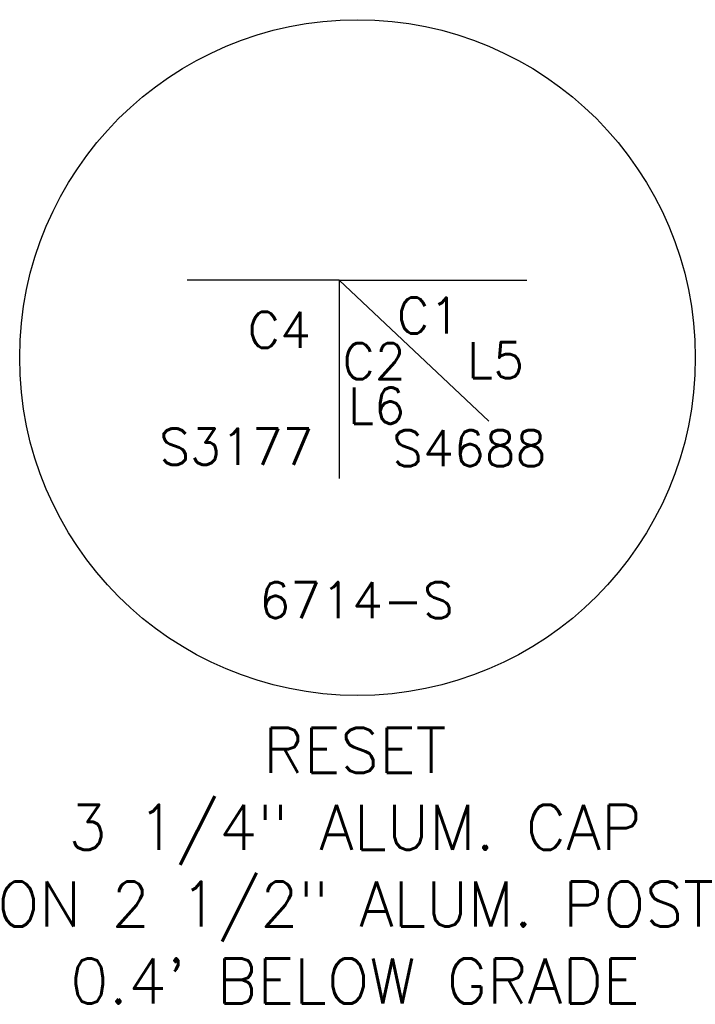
# Model space of a CAD drawing. Header units: feet. Extents: x 30669 to 99318, y 4696 to 26220.
# Tile 3 of 128: x 38604 to 39504, y 13680 to 14991. Entities that reach past the tile are written whole.
import ezdxf
from ezdxf.enums import TextEntityAlignment as Align

# ---------------------------------------------------------------- set-up
doc = ezdxf.new("R2010")
doc.units = ezdxf.units.FT
doc.header["$LTSCALE"] = 600
doc.header["$MEASUREMENT"] = 0
doc.layers.add('ETRP', color=2, linetype='CONTINUOUS')
doc.styles.add('L100', font='simplex', dxfattribs={"height": 60})
doc.styles.add('PL80', font='SIMPLEX.shx', dxfattribs={"height": 0.48})

msp = doc.modelspace()

# ---------------------------------------------------------------- linework, layer by layer
at = {"layer": 'ETRP'}
for q in [(38827.2, 14644.4), (39279.8, 14644.4), (39229.4, 14456.9), (39030, 14380.2)]:
    msp.add_line((39030, 14644.4), q, dxfattribs=at)
msp.add_circle((39054.3, 14541.4), 450, dxfattribs=at)

# ---------------------------------------------------------------- texts
for s, height, style, p in [('C1', 48, 'PL80', (39149, 14573.3)), ('C4', 48, 'PL80', (38950.1, 14554.3)), ('C2', 48, 'PL80', (39076.4, 14512.5)), ('L5', 48, 'PL80', (39238.1, 14514)), ('L6', 48, 'PL80', (39079.5, 14453.4)), ('S3177', 48, 'PL80', (38892.9, 14398.8)), ('S4688', 48, 'PL80', (39203.2, 14396.6)), ('6714-S', 48, 'PL80', (39053.1, 14194.4)), ('RESET', 60, 'L100', (39050.8, 13988.3)), ('3 1/4" ALUM. CAP', 60, 'L100', (39050.8, 13886)), ('ON 2 1/2" ALUM. POST', 60, 'L100', (39050.8, 13783.6)), ("0.4' BELOW GRADE", 60, 'L100', (39050.8, 13681.2))]:
    msp.add_text(s, height=height, dxfattribs=dict(at, style=style)).set_placement(p, align=Align.CENTER)

doc.saveas('drawing.dxf')
